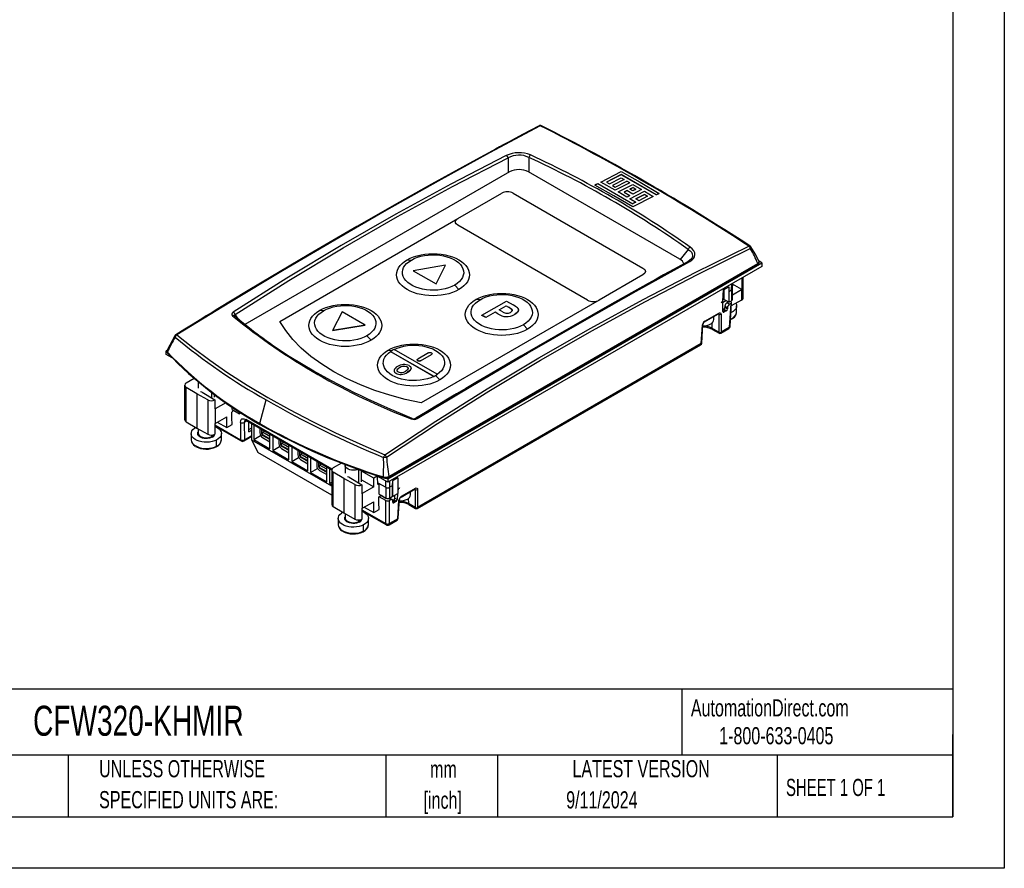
# Model space of a CAD drawing. Header units: millimetres. Extents: x 0 to 419, y 0 to 324.
# Tile 3 of 4: x 237 to 419, y 0 to 157. Entities that reach past the tile are written whole.
import ezdxf

# ---------------------------------------------------------------- set-up
doc = ezdxf.new("R2010")
doc.units = ezdxf.units.MM
doc.header["$LTSCALE"] = 1.5
doc.linetypes.add('CENTERX2', pattern=[20.32, 12.7, -2.54, 2.54, -2.54])
doc.layers.add('TEXT', color=140, linetype='Continuous', lineweight=25)
doc.styles.add('SLDTEXTSTYLE0', font='TXT', dxfattribs={"width": 0.7})
doc.styles.add('SLDTEXTSTYLE1', font='TXT', dxfattribs={"width": 0.65})

# ---------------------------------------------------------------- blocks, each defined once
blk = doc.blocks.new('SW_NOTE_0_1')
at = {"layer": 'TEXT', "color": 0, "linetype": 'CENTERX2', "lineweight": 18, "char_height": 3.175, "attachment_point": 2, "style": 'SLDTEXTSTYLE0'}
for s, insert in [('mm', (4.27, 4.09)), ('[inch]', (4.14, -1.64))]:
    blk.add_mtext(s, dxfattribs=dict(at, insert=insert))
blk = doc.blocks.new('SW_NOTE_0_2')
at = {"layer": 'TEXT', "color": 0, "linetype": 'CENTERX2', "lineweight": 18, "char_height": 3.175, "attachment_point": 1, "style": 'SLDTEXTSTYLE0'}
for s, insert in [('UNLESS OTHERWISE', (0, 4.09)), ('SPECIFIED UNITS ARE:', (0, -1.64))]:
    blk.add_mtext(s, dxfattribs=dict(at, insert=insert))

msp = doc.modelspace()

# ---------------------------------------------------------------- linework, layer by layer
at = {"color": 7, "linetype": 'Continuous'}
for p, q in [((419.104, 323.854), (419.104, 0.004)), ((419.104, 0.004), (0.004, 0.004))]:
    msp.add_line(p, q, dxfattribs=at)
for p, q in [((327.169, 131.593), (327.169, 128.862)), ((331.014, 131.704), (331.014, 128.989)), ((327.434, 129.015), (278.419, 100.72)), ((359.006, 112.83), (330.969, 129.015)), ((344.337, 127.145), (348.123, 129.081)), ((348.123, 128.504), (345.419, 127.121)), ((348.123, 128.496), (345.426, 127.117)), ((345.96, 126.817), (348.123, 127.925)), ((354.615, 124.747), (348.123, 128.504)), ((348.123, 128.496), (348.123, 128.504)), ((354.615, 124.738), (348.123, 128.496)), ((348.123, 127.925), (348.664, 127.619)), ((343.255, 126.578), (343.255, 126.586)), ((343.796, 126.866), (350.287, 123.129)), ((347.042, 125.617), (344.337, 127.145)), ((344.337, 127.137), (344.337, 127.145)), ((347.042, 125.609), (344.337, 127.137)), ((345.419, 127.121), (345.96, 126.817)), ((348.664, 127.619), (346.501, 126.512)), ((346.501, 126.512), (347.042, 126.205)), ((348.664, 127.611), (346.508, 126.507)), ((347.042, 126.205), (349.205, 127.312)), ((349.746, 127.003), (347.042, 125.617)), ((349.746, 126.995), (347.042, 125.609)), ((347.583, 125.307), (350.287, 126.693)), ((348.664, 127.611), (348.664, 127.619)), ((349.746, 127.003), (349.205, 127.312)), ((349.746, 127.003), (349.746, 126.995)), ((350.287, 126.693), (351.91, 125.751)), ((350.287, 126.104), (350.828, 125.79)), ((350.287, 126.104), (350.287, 126.096)), ((350.828, 125.782), (350.287, 126.096)), ((317.87, 120.371), (326.002, 125.066)), ((328.123, 125.066), (352.165, 111.187)), ((347.042, 125.609), (347.042, 125.617)), ((349.205, 124.365), (347.583, 125.307)), ((347.583, 125.307), (347.583, 125.298)), ((349.205, 124.357), (347.583, 125.298)), ((348.664, 125.273), (349.746, 124.643)), ((350.287, 124.921), (349.205, 125.551)), ((349.205, 125.542), (349.205, 125.551)), ((350.287, 124.913), (349.205, 125.542)), ((349.205, 124.357), (349.205, 124.365)), ((350.287, 125.514), (349.746, 125.828)), ((349.746, 124.047), (352.451, 125.433)), ((349.746, 124.635), (349.746, 124.643)), ((349.746, 124.047), (350.828, 123.408)), ((349.746, 124.047), (349.746, 124.039)), ((350.821, 123.404), (349.746, 124.039)), ((351.91, 125.751), (350.287, 124.921)), ((351.91, 125.743), (350.287, 124.913)), ((350.287, 124.913), (350.287, 124.921)), ((354.074, 124.471), (350.287, 122.527)), ((354.074, 124.463), (350.287, 122.519)), ((350.828, 124.007), (352.451, 124.838)), ((352.451, 124.83), (350.836, 124.002)), ((352.992, 124.518), (351.369, 123.686)), ((351.91, 125.743), (351.91, 125.751)), ((352.451, 125.433), (354.074, 124.471)), ((352.451, 124.838), (352.992, 124.518)), ((352.451, 124.83), (352.451, 124.838)), ((352.984, 124.514), (352.451, 124.83)), ((354.074, 124.463), (354.074, 124.471)), ((354.615, 124.738), (354.615, 124.747)), ((355.156, 125.013), (355.156, 125.021)), ((350.287, 122.519), (350.287, 122.527)), ((351.369, 123.686), (350.828, 124.007)), ((284.884, 101.329), (317.87, 120.371)), ((341.912, 105.268), (317.87, 119.147)), ((360.536, 114.661), (359.041, 112.809)), ((304.87, 72.168), (374.166, 112.172)), ((374.166, 111.519), (304.87, 71.515)), ((305.058, 72.442), (373.403, 111.897)), ((305.091, 72.595), (373.436, 112.049)), ((305.099, 72.534), (373.444, 111.989)), ((308.501, 112.718), (309.259, 112.688)), ((315.607, 111.726), (309.615, 110.715)), ((313.857, 108.266), (315.607, 111.726)), ((313.857, 108.258), (315.607, 111.718)), ((315.607, 111.726), (315.607, 111.718)), ((361.091, 112.879), (361.067, 112.856)), ((374.166, 112.172), (373.665, 112.461)), ((374.166, 112.172), (374.166, 111.519)), ((309.615, 110.707), (309.615, 110.715)), ((309.615, 110.715), (313.857, 108.266)), ((309.615, 110.707), (313.857, 108.258)), ((352.165, 109.962), (344.033, 105.268)), ((370.725, 105.681), (370.725, 109.532)), ((313.857, 108.258), (313.857, 108.266)), ((317.289, 108.053), (318.047, 107.207)), ((367.107, 107.172), (368.097, 107.743)), ((368.069, 107.727), (368.069, 104.86)), ((368.07, 107.728), (368.083, 106.868)), ((368.097, 107.743), (368.083, 106.868)), ((368.574, 107.152), (368.645, 108.332)), ((368.72, 107.346), (368.784, 108.412)), ((370.481, 107.24), (368.773, 108.226)), ((370.481, 109.392), (370.481, 107.24)), ((366.978, 105.049), (367.107, 107.172)), ((367.154, 107.199), (367.154, 105.388)), ((368.083, 106.868), (368.574, 107.152)), ((368.574, 107.152), (368.574, 105.151)), ((368.72, 105.355), (368.72, 107.351)), ((368.72, 106.221), (370.432, 107.21)), ((370.432, 107.21), (370.432, 105.273)), ((344.033, 105.268), (311.047, 86.225)), ((321.987, 105.341), (321.229, 105.37)), ((322.342, 102.45), (326.882, 105.071)), ((325.526, 103.471), (326.823, 104.22)), ((325.533, 103.467), (326.823, 104.212)), ((326.823, 104.22), (327.229, 103.985)), ((326.823, 104.22), (326.823, 104.212)), ((326.823, 104.212), (327.229, 103.977)), ((326.882, 105.071), (328.105, 104.364)), ((327.229, 103.985), (327.229, 103.977)), ((366.634, 104.85), (366.978, 105.049)), ((366.88, 104.877), (366.78, 104.934)), ((366.918, 104.846), (367.506, 105.185)), ((366.952, 103.138), (366.975, 104.66)), ((367.154, 105.388), (366.993, 105.295)), ((367.506, 105.185), (367.154, 105.388)), ((367.344, 104.16), (367.34, 103.902)), ((367.344, 104.16), (367.819, 103.886)), ((368.069, 104.86), (367.506, 105.185)), ((367.8, 104.825), (367.698, 104.765)), ((368.185, 104.484), (367.698, 104.765)), ((367.8, 104.825), (367.8, 105.016)), ((368.069, 104.86), (368.574, 105.151)), ((368.421, 104.621), (368.153, 100.197)), ((368.421, 104.621), (368.185, 104.484)), ((368.299, 100.385), (368.567, 104.814)), ((368.391, 105.046), (368.421, 105.029)), ((370.432, 105.273), (368.528, 104.174)), ((369.512, 103.046), (369.512, 104.186)), ((276.479, 102.344), (276.481, 102.345)), ((277.224, 101.707), (276.615, 102.581)), ((292.996, 103.299), (292.238, 103.329)), ((296.427, 103.102), (294.677, 99.643)), ((300.67, 100.653), (296.427, 103.102)), ((323.049, 102.041), (322.342, 102.45)), ((322.342, 102.442), (322.342, 102.45)), ((323.049, 102.033), (322.342, 102.442)), ((324.759, 103.028), (323.049, 102.041)), ((324.759, 103.02), (323.049, 102.033)), ((325.271, 102.733), (324.759, 103.028)), ((324.759, 103.02), (324.759, 103.028)), ((325.271, 102.725), (324.759, 103.02)), ((325.271, 102.725), (325.271, 102.733)), ((325.987, 103.205), (325.526, 103.471)), ((328.37, 102.586), (328.37, 102.594)), ((329.083, 103.443), (329.083, 103.451)), ((363.555, 101.238), (366.151, 102.736)), ((363.617, 101.367), (366.213, 102.865)), ((365.314, 101.663), (365.314, 102.253)), ((366.097, 102.705), (366.199, 102.645)), ((366.199, 102.645), (366.199, 99.314)), ((366.623, 102.645), (366.623, 99.314)), ((367.156, 103.024), (366.952, 103.142)), ((367.588, 103.273), (367.156, 103.024)), ((367.34, 103.902), (367.807, 103.632)), ((367.369, 103.399), (367.588, 103.273)), ((367.819, 103.886), (367.807, 103.632)), ((369.502, 102.91), (369.512, 103.046)), ((294.677, 99.643), (300.67, 100.653)), ((300.67, 100.645), (294.677, 99.635)), ((300.67, 100.645), (300.67, 100.653)), ((323.049, 102.041), (323.049, 102.033)), ((330.775, 99.859), (330.017, 100.705)), ((362.97, 97.205), (363.179, 100.657)), ((363.058, 97.318), (363.267, 100.77)), ((364.901, 100.96), (364.929, 100.047)), ((265.459, 98.674), (263.994, 95.97)), ((294.677, 99.643), (294.677, 99.635)), ((301.783, 97.818), (301.025, 98.664)), ((366.199, 99.314), (364.929, 100.047)), ((365.032, 99.832), (366.261, 99.123)), ((366.561, 99.123), (368.05, 99.982)), ((368.153, 100.197), (366.623, 99.314)), ((310.346, 66.671), (362.825, 96.966)), ((362.97, 97.205), (310.408, 66.861)), ((263.977, 95.913), (263.858, 95.844)), ((263.858, 95.844), (263.958, 95.786)), ((263.858, 95.191), (263.858, 95.844)), ((264.967, 94.55), (263.858, 95.191)), ((304.965, 95.981), (305.71, 95.952)), ((305.418, 95.769), (313.422, 91.148)), ((305.418, 95.761), (305.418, 95.769)), ((305.418, 95.761), (313.422, 91.14)), ((314.059, 91.516), (306.054, 96.136)), ((312.454, 95.516), (310.438, 94.353)), ((310.969, 94.046), (312.984, 95.21)), ((310.969, 94.038), (312.984, 95.202)), ((312.984, 95.21), (312.984, 95.202)), ((313.094, 95.355), (313.094, 95.363)), ((310.329, 94.199), (310.329, 94.191)), ((310.969, 94.038), (310.969, 94.046)), ((306.045, 92.208), (306.045, 92.2)), ((306.421, 91.717), (306.421, 91.726)), ((307.065, 92.754), (307.065, 92.746)), ((307.371, 91.515), (307.371, 91.506)), ((308.446, 92.893), (308.446, 92.885)), ((308.566, 91.886), (308.566, 91.878)), ((309.208, 92.62), (309.208, 92.628)), ((313.753, 91.316), (314.511, 90.47)), ((314.059, 91.507), (314.059, 91.516)), ((267.261, 89.5), (267.261, 83.127)), ((269.032, 90.762), (267.554, 89.908)), ((269.774, 90.138), (269.774, 88.954)), ((313.422, 91.148), (313.422, 91.14)), ((269.499, 87.929), (267.542, 89.099)), ((267.542, 82.726), (267.542, 89.099)), ((271.526, 86.799), (269.499, 87.929)), ((269.499, 87.929), (269.499, 81.556)), ((270.213, 88.341), (270.465, 88.244)), ((270.468, 88.223), (270.474, 88.188)), ((270.474, 88.188), (272.875, 86.778)), ((272.282, 87.126), (272.282, 88.142)), ((272.774, 87.313), (272.774, 87.775)), ((272.774, 87.679), (273.339, 87.353)), ((281.179, 88.101), (281.184, 88.09)), ((271.526, 86.799), (271.526, 80.426)), ((272.875, 86.778), (272.875, 85.118)), ((274.865, 86.264), (272.928, 85.146)), ((281.178, 82.386), (282.349, 86.777)), ((272.928, 85.146), (272.928, 82.424)), ((275.976, 83.477), (275.993, 84.522)), ((275.993, 84.522), (276.128, 84.6)), ((276.053, 85.014), (276.053, 85.449)), ((276.053, 85.014), (277.426, 84.221)), ((276.128, 84.6), (276.127, 84.616)), ((276.166, 84.948), (276.17, 84.736)), ((277.426, 84.544), (277.426, 84.221)), ((277.426, 84.221), (277.486, 84.256)), ((277.478, 84.509), (277.486, 84.256)), ((267.542, 82.726), (269.499, 81.556)), ((272.875, 82.395), (272.875, 80.405)), ((272.875, 82.137), (277.636, 79.388)), ((272.928, 82.424), (275.045, 83.646)), ((273.306, 82.642), (275.045, 81.655)), ((275.045, 81.655), (275.045, 83.646)), ((275.045, 81.655), (276.032, 82.225)), ((276.032, 82.225), (275.976, 83.477)), ((277.586, 82.59), (277.636, 79.388)), ((278.805, 82.893), (278.293, 82.597)), ((278.293, 82.597), (278.343, 79.395)), ((294.55, 73.958), (278.61, 83.16)), ((278.714, 82.945), (294.503, 73.83)), ((279.177, 80.847), (279.148, 82.694)), ((279.735, 79.292), (279.735, 82.356)), ((280.06, 82.168), (280.06, 79.431)), ((268.474, 80.539), (268.474, 79.399)), ((269.499, 81.556), (271.526, 80.426)), ((269.774, 81.403), (269.774, 80.621)), ((272.282, 79.98), (272.282, 80.265)), ((272.875, 81.982), (277.739, 79.174)), ((274.074, 79.399), (274.074, 80.539)), ((279.17, 81.268), (279.735, 81.594)), ((279.177, 80.847), (279.735, 81.169)), ((281.192, 81.515), (281.192, 80.656)), ((281.545, 80.452), (281.545, 81.311)), ((281.687, 80.533), (281.545, 80.452)), ((281.687, 80.778), (282.077, 81.004)), ((281.687, 80.37), (281.687, 80.778)), ((283.03, 80.003), (281.687, 80.778)), ((281.687, 80.37), (283.03, 79.595)), ((281.687, 80.207), (281.828, 80.288)), ((283.03, 77.717), (283.03, 80.453)), ((273.156, 78.202), (273.156, 79.342)), ((278.239, 79.174), (279.735, 80.037)), ((278.343, 79.395), (279.735, 80.199)), ((294.499, 70.769), (279.735, 79.292)), ((279.735, 79.292), (280.796, 77.047)), ((280.06, 79.431), (281.337, 80.168)), ((280.06, 79.431), (283.03, 77.717)), ((283.03, 79.431), (281.687, 80.207)), ((281.687, 79.799), (283.03, 79.023)), ((283.575, 80.139), (283.575, 77.402)), ((284.706, 79.486), (284.706, 78.627)), ((285.06, 78.423), (285.06, 79.282)), ((285.201, 78.505), (285.06, 78.423)), ((285.201, 78.75), (285.591, 78.975)), ((285.201, 78.341), (285.201, 78.75)), ((286.545, 77.974), (285.201, 78.75)), ((294.499, 69.136), (280.796, 77.047)), ((283.575, 77.402), (284.851, 78.139)), ((283.575, 77.402), (286.545, 75.688)), ((285.201, 78.341), (286.545, 77.566)), ((285.201, 78.178), (285.343, 78.26)), ((286.545, 77.402), (285.201, 78.178)), ((285.201, 77.77), (286.545, 76.994)), ((286.545, 75.688), (286.545, 78.425)), ((287.089, 78.11), (287.089, 75.374)), ((288.22, 77.457), (288.22, 76.598)), ((288.574, 76.394), (288.574, 77.253)), ((288.715, 76.721), (289.106, 76.946)), ((288.715, 76.313), (288.715, 76.721)), ((290.059, 75.945), (288.715, 76.721)), ((287.089, 75.374), (288.365, 76.11)), ((287.089, 75.374), (290.059, 73.659)), ((288.715, 76.476), (288.574, 76.394)), ((288.715, 76.313), (290.059, 75.537)), ((288.715, 76.149), (288.857, 76.231)), ((290.059, 75.374), (288.715, 76.149)), ((288.715, 75.741), (290.059, 74.965)), ((290.059, 73.659), (290.059, 76.396)), ((290.603, 76.082), (290.603, 73.345)), ((291.735, 75.428), (291.735, 74.57)), ((292.088, 74.365), (292.088, 75.224)), ((292.23, 74.692), (292.62, 74.917)), ((296.332, 75.073), (294.792, 74.184)), ((290.603, 73.345), (291.88, 74.082)), ((290.603, 73.345), (293.573, 71.63)), ((292.23, 74.447), (292.088, 74.365)), ((292.23, 74.284), (292.23, 74.692)), ((293.573, 73.916), (292.23, 74.692)), ((292.23, 74.284), (293.573, 73.508)), ((292.23, 74.12), (292.371, 74.202)), ((293.573, 73.345), (292.23, 74.12)), ((292.23, 73.712), (293.573, 72.937)), ((293.573, 71.63), (293.573, 74.367)), ((294.118, 74.053), (294.118, 71.316)), ((294.499, 73.776), (294.499, 67.403)), ((296.737, 72.205), (294.779, 73.375)), ((294.779, 67.002), (294.779, 73.375)), ((297.012, 74.614), (297.012, 73.23)), ((299.52, 71.402), (299.52, 73.893)), ((300.012, 71.589), (300.012, 73.722)), ((302.283, 72.304), (300.012, 73.593)), ((294.118, 71.316), (294.499, 71.536)), ((294.118, 71.316), (294.499, 71.096)), ((298.764, 71.075), (296.737, 72.205)), ((296.737, 72.205), (296.737, 65.832)), ((297.451, 72.617), (297.703, 72.52)), ((297.706, 72.499), (297.711, 72.464)), ((297.711, 72.464), (300.113, 71.054)), ((300.012, 71.955), (302.283, 70.644)), ((302.893, 72.656), (302.283, 72.304)), ((302.283, 70.644), (302.283, 72.304)), ((304.87, 71.515), (302.513, 72.875)), ((303.063, 71.084), (302.995, 72.597)), ((303.047, 71.431), (304.519, 70.581)), ((303.05, 71.359), (303.291, 71.215)), ((303.291, 71.215), (303.063, 71.084)), ((303.291, 69.289), (303.291, 71.215)), ((304.519, 70.581), (304.519, 71.718)), ((304.621, 72.312), (304.87, 72.168)), ((304.87, 72.168), (304.87, 71.515)), ((305.091, 72.595), (305.099, 72.534)), ((305.225, 71.72), (305.225, 70.581)), ((305.757, 71.755), (305.716, 70.865)), ((305.73, 71.162), (305.73, 68.872)), ((306.747, 72.327), (305.757, 71.755)), ((305.757, 71.755), (305.757, 68.856)), ((306.747, 72.327), (306.747, 69.428)), ((298.764, 71.075), (298.764, 64.702)), ((300.113, 71.054), (300.113, 69.394)), ((302.283, 70.644), (300.166, 69.422)), ((300.166, 69.422), (300.166, 66.7)), ((304.519, 70.581), (304.519, 68.581)), ((305.716, 70.865), (305.225, 70.581)), ((305.225, 70.581), (305.225, 68.581)), ((305.757, 68.856), (306.747, 69.428)), ((306.704, 69.403), (306.655, 68.329)), ((306.747, 70.278), (307.091, 70.477)), ((307.34, 68.785), (309.936, 70.284)), ((307.402, 68.914), (309.998, 70.413)), ((309.099, 69.211), (309.099, 69.801)), ((309.882, 70.252), (309.984, 70.193)), ((309.984, 70.193), (309.984, 66.861)), ((310.408, 70.193), (310.408, 66.861)), ((300.166, 66.7), (302.283, 67.922)), ((302.283, 65.931), (302.283, 67.922)), ((303.214, 67.753), (303.23, 68.798)), ((303.27, 66.501), (303.214, 67.753)), ((303.23, 68.798), (303.686, 69.061)), ((303.291, 69.289), (304.519, 68.581)), ((304.519, 68.139), (303.303, 68.84)), ((304.342, 68.661), (303.667, 69.05)), ((304.519, 63.869), (304.519, 68.139)), ((305.461, 68.275), (305.046, 68.515)), ((305.225, 68.581), (305.73, 68.872)), ((305.708, 68.302), (305.225, 68.581)), ((305.461, 68.275), (305.225, 68.139)), ((305.225, 63.869), (305.225, 68.139)), ((305.73, 68.872), (305.757, 68.856)), ((305.799, 67.835), (305.803, 68.085)), ((305.799, 67.839), (306.004, 67.721)), ((305.92, 68.204), (305.975, 68.236)), ((306.435, 67.97), (305.975, 68.236)), ((306.435, 67.97), (306.004, 67.721)), ((306.187, 68.599), (306.195, 69.109)), ((306.187, 68.599), (306.655, 68.329)), ((306.755, 64.753), (306.964, 68.205)), ((306.843, 64.866), (307.052, 68.318)), ((308.686, 68.508), (308.714, 67.595)), ((309.984, 66.861), (308.714, 67.595)), ((294.779, 67.002), (296.737, 65.832)), ((296.737, 65.832), (298.764, 64.702)), ((297.012, 65.679), (297.012, 64.897)), ((300.113, 66.671), (300.113, 64.681)), ((300.113, 66.413), (304.519, 63.869)), ((300.113, 66.258), (304.622, 63.655)), ((300.543, 66.918), (302.283, 65.931)), ((302.283, 65.931), (303.27, 66.501)), ((308.817, 67.38), (310.046, 66.671)), ((295.712, 64.815), (295.712, 63.675)), ((299.52, 64.256), (299.52, 64.541)), ((301.312, 63.675), (301.312, 64.815)), ((305.122, 63.655), (306.61, 64.514)), ((306.755, 64.753), (305.225, 63.869)), ((300.393, 62.478), (300.393, 63.618))]:
    msp.add_line(p, q)
at = {"flags": 128}
for points in [[(332.922, 137.57), (331.288, 136.703), (329.817, 135.92), (328.511, 135.222), (327.37, 134.61), (326.394, 134.086), (325.584, 133.649), (324.848, 133.252), (322.777, 132.129), (320.643, 130.967), (312.959, 126.726), (306.061, 122.849), (299.128, 118.887), (290.259, 113.725), (281.341, 108.429), (278.716, 106.851), (276.088, 105.261), (273.429, 103.644), (272.357, 102.989), (271.267, 102.322), (270.127, 101.624), (268.814, 100.816), (267.314, 99.891), (265.627, 98.847)], [(333.144, 137.565), (323.723, 132.518), (314.232, 127.306), (304.675, 121.931), (295.053, 116.395), (285.371, 110.699), (275.631, 104.845), (265.837, 98.836)], [(326.835, 132.039), (316.559, 126.729), (306.361, 121.169), (296.241, 115.362), (286.203, 109.308), (276.25, 103.009)], [(276.615, 102.581), (286.565, 108.878), (296.596, 114.928), (306.706, 120.73), (316.897, 126.285), (327.169, 131.593)], [(348.123, 129.081), (351.639, 127.087), (355.156, 125.021)], [(343.255, 126.586), (343.323, 126.621), (343.39, 126.656), (343.458, 126.691), (343.525, 126.726), (343.593, 126.761), (343.661, 126.796), (343.728, 126.831), (343.796, 126.866)], [(350.287, 122.527), (346.772, 124.592), (343.255, 126.586)], [(350.287, 122.519), (346.772, 124.584), (343.255, 126.578)], [(349.746, 125.828), (349.814, 125.862), (349.881, 125.897), (349.949, 125.932), (350.017, 125.966), (350.084, 126.001), (350.152, 126.035), (350.22, 126.07), (350.287, 126.104)], [(350.287, 126.096), (350.22, 126.062), (350.152, 126.027), (350.084, 125.992), (350.017, 125.958), (349.949, 125.923), (349.881, 125.889), (349.814, 125.854), (349.746, 125.82)], [(349.205, 125.551), (349.138, 125.516), (349.07, 125.481), (349.002, 125.446), (348.935, 125.412), (348.867, 125.377), (348.8, 125.342), (348.732, 125.307), (348.664, 125.273)], [(349.205, 125.542), (349.138, 125.508), (349.07, 125.473), (349.002, 125.438), (348.935, 125.404), (348.867, 125.369), (348.8, 125.334), (348.732, 125.299), (348.664, 125.265)], [(349.746, 124.643), (349.679, 124.608), (349.611, 124.574), (349.543, 124.539), (349.476, 124.504), (349.408, 124.469), (349.341, 124.434), (349.273, 124.4), (349.205, 124.365)], [(349.746, 124.635), (349.679, 124.6), (349.611, 124.565), (349.543, 124.531), (349.476, 124.496), (349.408, 124.461), (349.341, 124.426), (349.273, 124.391), (349.205, 124.357)], [(350.828, 125.79), (350.761, 125.756), (350.693, 125.721), (350.625, 125.687), (350.558, 125.652), (350.49, 125.618), (350.422, 125.583), (350.355, 125.548), (350.287, 125.514)], [(355.156, 125.021), (355.088, 124.987), (355.02, 124.953), (354.953, 124.918), (354.885, 124.884), (354.818, 124.85), (354.75, 124.815), (354.682, 124.781), (354.615, 124.747)], [(355.156, 125.013), (355.088, 124.979), (355.02, 124.945), (354.953, 124.91), (354.885, 124.876), (354.818, 124.842), (354.75, 124.807), (354.682, 124.773), (354.615, 124.738)], [(350.828, 123.408), (350.761, 123.373), (350.693, 123.338), (350.625, 123.303), (350.558, 123.268), (350.49, 123.233), (350.422, 123.198), (350.355, 123.164), (350.287, 123.129)], [(317.87, 119.147), (317.554, 119.415), (317.462, 119.583), (317.431, 119.759), (317.462, 119.935), (317.554, 120.103), (317.87, 120.371)], [(304.342, 76.607), (313.784, 82.82), (323.294, 88.806), (332.871, 94.563), (342.51, 100.089), (352.209, 105.383), (361.965, 110.442), (371.774, 115.265)], [(360.842, 112.407), (361.237, 112.67), (361.532, 112.972), (361.724, 113.312), (361.794, 113.673), (361.743, 114.044), (361.568, 114.411), (361.286, 114.755), (360.9, 115.075)], [(372.136, 115.129), (372.105, 115.184), (371.988, 115.283)], [(373.649, 112.528), (372.922, 113.83), (372.139, 115.136)], [(304.66, 76.18), (314.095, 82.389), (323.598, 88.37), (333.169, 94.124), (342.807, 99.649), (352.501, 104.94), (362.249, 109.995), (372.051, 114.814)], [(308.501, 112.718), (309.065, 113.009), (309.683, 113.262), (310.345, 113.473), (311.045, 113.64), (311.772, 113.761), (312.518, 113.834), (313.274, 113.859), (314.03, 113.834), (314.776, 113.761), (315.503, 113.64), (316.203, 113.473), (316.865, 113.262), (317.483, 113.009), (318.047, 112.718), (318.551, 112.392), (318.989, 112.035), (319.356, 111.653), (319.645, 111.249), (319.855, 110.829), (319.982, 110.399), (320.024, 109.962), (319.982, 109.526), (319.855, 109.095), (319.645, 108.675), (319.356, 108.272), (318.989, 107.889), (318.551, 107.533), (318.047, 107.207)], [(309.259, 112.688), (309.794, 112.96), (310.384, 113.192), (311.019, 113.379), (311.69, 113.518), (312.386, 113.608), (313.096, 113.647), (313.808, 113.634), (314.513, 113.569), (315.197, 113.454), (315.852, 113.291), (316.465, 113.081), (317.029, 112.829), (317.533, 112.538), (317.97, 112.213), (318.333, 111.859), (318.616, 111.481), (318.815, 111.086), (318.927, 110.679), (318.949, 110.268), (318.882, 109.858), (318.726, 109.456), (318.485, 109.069), (318.161, 108.702), (317.76, 108.362), (317.289, 108.053)], [(360.536, 114.661), (360.882, 114.401), (361.129, 114.124), (361.286, 113.813), (361.331, 113.496), (361.266, 113.184), (361.192, 113.03), (361.091, 112.879)], [(318.047, 107.207), (317.483, 106.916), (316.865, 106.663), (316.203, 106.451), (315.503, 106.284), (314.776, 106.163), (314.03, 106.09), (313.274, 106.066), (312.518, 106.09), (311.772, 106.163), (311.045, 106.284), (310.345, 106.451), (309.683, 106.663), (309.065, 106.916), (308.501, 107.207), (307.997, 107.533), (307.559, 107.889), (307.192, 108.272), (306.903, 108.675), (306.693, 109.095), (306.566, 109.526), (306.524, 109.962), (306.566, 110.399), (306.693, 110.829), (306.903, 111.249), (307.192, 111.653), (307.559, 112.035), (307.997, 112.392), (308.501, 112.718)], [(317.289, 108.053), (316.754, 107.781), (316.164, 107.549), (315.529, 107.362), (314.858, 107.223), (314.162, 107.133), (313.452, 107.094), (312.74, 107.107), (312.035, 107.172), (311.351, 107.287), (310.696, 107.45), (310.083, 107.66), (309.519, 107.912), (309.015, 108.203), (308.578, 108.528), (308.215, 108.882), (307.932, 109.26), (307.733, 109.655), (307.621, 110.062), (307.599, 110.473), (307.666, 110.883), (307.822, 111.285), (308.063, 111.672), (308.387, 112.039), (308.788, 112.379), (309.259, 112.688)], [(360.551, 112.444), (359.172, 111.686), (357.95, 111.013), (356.885, 110.424), (355.979, 109.923), (355.23, 109.507), (354.6, 109.158), (353.101, 108.324), (351.556, 107.462), (345.981, 104.328), (335.958, 98.612), (329.538, 94.895), (323.086, 91.116), (321.187, 89.996), (319.321, 88.892), (317.62, 87.882), (316.907, 87.457), (315.978, 86.904), (314.831, 86.22), (313.466, 85.403), (311.881, 84.453), (310.076, 83.369)], [(310.352, 83.322), (320.61, 89.445), (330.791, 95.416), (340.891, 101.235), (350.91, 106.899), (360.842, 112.407)], [(361.079, 112.864), (360.854, 112.643), (360.551, 112.444)], [(373.436, 112.049), (373.615, 112.215), (373.677, 112.402), (373.625, 112.555)], [(352.165, 111.187), (352.481, 110.918), (352.573, 110.75), (352.604, 110.575), (352.573, 110.399), (352.481, 110.231), (352.165, 109.962)], [(321.229, 105.37), (321.793, 105.661), (322.411, 105.914), (323.073, 106.125), (323.773, 106.293), (324.5, 106.414), (325.246, 106.487), (326.002, 106.511), (326.758, 106.487), (327.504, 106.414), (328.231, 106.293), (328.931, 106.125), (329.593, 105.914), (330.21, 105.661), (330.775, 105.37), (331.279, 105.044), (331.717, 104.688), (332.083, 104.305), (332.373, 103.902), (332.583, 103.482), (332.709, 103.051), (332.752, 102.615), (332.709, 102.178), (332.583, 101.747), (332.373, 101.328), (332.083, 100.924), (331.717, 100.541), (331.279, 100.185), (330.775, 99.859)], [(321.987, 105.341), (322.522, 105.613), (323.112, 105.844), (323.747, 106.031), (324.418, 106.17), (325.114, 106.26), (325.824, 106.299), (326.536, 106.286), (327.24, 106.222), (327.925, 106.107), (328.58, 105.943), (329.193, 105.734), (329.757, 105.481), (330.261, 105.19), (330.698, 104.865), (331.061, 104.511), (331.344, 104.133), (331.543, 103.738), (331.654, 103.331), (331.677, 102.92), (331.61, 102.51), (331.454, 102.108), (331.213, 101.721), (330.889, 101.354), (330.488, 101.014), (330.017, 100.705)], [(292.238, 103.329), (292.802, 103.62), (293.419, 103.873), (294.082, 104.084), (294.781, 104.252), (295.509, 104.373), (296.255, 104.446), (297.011, 104.47), (297.766, 104.446), (298.513, 104.373), (299.24, 104.252), (299.939, 104.084), (300.602, 103.873), (301.219, 103.62), (301.783, 103.329), (302.288, 103.003), (302.726, 102.647), (303.092, 102.264), (303.382, 101.861), (303.591, 101.441), (303.718, 101.01), (303.761, 100.574), (303.718, 100.137), (303.591, 99.706), (303.382, 99.287), (303.092, 98.883), (302.726, 98.5), (302.288, 98.144), (301.783, 97.818)], [(292.996, 103.299), (293.531, 103.572), (294.12, 103.803), (294.756, 103.99), (295.426, 104.129), (296.122, 104.219), (296.832, 104.258), (297.545, 104.245), (298.249, 104.181), (298.934, 104.066), (299.588, 103.902), (300.202, 103.693), (300.765, 103.44), (301.269, 103.149), (301.706, 102.824), (302.069, 102.47), (302.353, 102.092), (302.552, 101.697), (302.663, 101.29), (302.685, 100.879), (302.618, 100.469), (302.463, 100.067), (302.221, 99.68), (301.898, 99.313), (301.497, 98.973), (301.025, 98.664)], [(330.775, 99.859), (330.21, 99.568), (329.593, 99.315), (328.931, 99.104), (328.231, 98.937), (327.504, 98.816), (326.758, 98.742), (326.002, 98.718), (325.246, 98.742), (324.5, 98.816), (323.773, 98.937), (323.073, 99.104), (322.411, 99.315), (321.793, 99.568), (321.229, 99.859), (320.725, 100.185), (320.287, 100.541), (319.92, 100.924), (319.631, 101.328), (319.421, 101.747), (319.294, 102.178), (319.252, 102.615), (319.294, 103.051), (319.421, 103.482), (319.631, 103.902), (319.92, 104.305), (320.287, 104.688), (320.725, 105.044), (321.229, 105.37)], [(330.017, 100.705), (329.482, 100.433), (328.892, 100.202), (328.257, 100.015), (327.586, 99.875), (326.89, 99.785), (326.18, 99.747), (325.468, 99.76), (324.763, 99.824), (324.079, 99.939), (323.424, 100.102), (322.811, 100.312), (322.247, 100.564), (321.743, 100.855), (321.306, 101.18), (320.943, 101.535), (320.66, 101.913), (320.461, 102.308), (320.349, 102.714), (320.327, 103.126), (320.394, 103.536), (320.55, 103.937), (320.791, 104.325), (321.115, 104.691), (321.516, 105.032), (321.987, 105.341)], [(327.229, 103.985), (327.243, 103.977), (327.3, 103.944), (327.521, 103.811), (327.849, 103.572), (327.932, 103.429), (327.923, 103.277), (327.827, 103.127), (327.651, 102.996)], [(369.385, 104.668), (369.467, 104.475), (369.512, 104.195), (369.472, 103.914), (369.348, 103.641), (369.144, 103.385), (368.866, 103.154), (368.523, 102.953), (368.452, 102.92)], [(276.25, 103.009), (276.075, 102.858), (275.988, 102.691), (276.003, 102.524), (276.113, 102.376)], [(276.489, 102.344), (276.471, 102.369), (276.458, 102.415), (276.46, 102.458), (276.478, 102.497), (276.511, 102.531), (276.615, 102.581)], [(309.402, 83.342), (307.226, 84.242), (305.324, 85.057), (303.686, 85.781), (302.302, 86.41), (301.164, 86.939), (299.946, 87.518), (298.747, 88.101), (297.543, 88.7), (294.324, 90.371), (291.216, 92.093), (288.918, 93.443), (286.651, 94.846), (284.41, 96.312), (283.934, 96.635), (283.495, 96.936), (283.121, 97.196), (282.812, 97.412), (282.566, 97.586), (282.375, 97.722), (282.095, 97.922), (281.733, 98.184), (281.263, 98.527), (280.69, 98.953), (280.019, 99.461), (279.255, 100.054), (278.405, 100.731), (277.477, 101.494), (276.479, 102.344)], [(301.783, 97.818), (301.219, 97.527), (300.602, 97.274), (299.939, 97.063), (299.24, 96.896), (298.513, 96.775), (297.766, 96.701), (297.011, 96.677), (296.255, 96.701), (295.509, 96.775), (294.781, 96.896), (294.082, 97.063), (293.419, 97.274), (292.802, 97.527), (292.238, 97.818), (291.733, 98.144), (291.295, 98.5), (290.929, 98.883), (290.639, 99.287), (290.43, 99.706), (290.303, 100.137), (290.261, 100.574), (290.303, 101.01), (290.43, 101.441), (290.639, 101.861), (290.929, 102.264), (291.295, 102.647), (291.733, 103.003), (292.238, 103.329)], [(301.025, 98.664), (300.49, 98.392), (299.901, 98.161), (299.265, 97.974), (298.595, 97.834), (297.899, 97.744), (297.189, 97.706), (296.476, 97.719), (295.772, 97.783), (295.087, 97.898), (294.433, 98.061), (293.819, 98.271), (293.256, 98.523), (292.752, 98.814), (292.315, 99.139), (291.952, 99.494), (291.668, 99.872), (291.47, 100.267), (291.358, 100.673), (291.336, 101.085), (291.403, 101.495), (291.558, 101.896), (291.8, 102.284), (292.123, 102.65), (292.524, 102.991), (292.996, 103.299)], [(328.934, 103.803), (328.942, 103.792), (328.976, 103.75), (329.006, 103.707), (329.019, 103.686), (329.041, 103.641), (329.051, 103.619), (329.066, 103.573), (329.072, 103.551), (329.079, 103.505), (329.083, 103.458), (329.083, 103.435), (329.08, 103.389), (329.073, 103.343), (329.068, 103.32), (329.055, 103.275), (329.04, 103.229), (329.021, 103.184), (329.011, 103.162), (328.986, 103.118), (328.959, 103.075), (328.927, 103.032), (328.892, 102.991), (328.856, 102.95), (328.816, 102.909), (328.774, 102.87), (328.73, 102.832), (328.683, 102.794), (328.635, 102.758), (328.584, 102.722), (328.533, 102.686), (328.479, 102.652), (328.37, 102.586)], [(329.07, 103.475), (329.082, 103.416), (328.955, 103.078), (328.565, 102.716), (328.37, 102.594)], [(366.213, 102.865), (366.366, 102.921), (366.504, 102.9), (366.595, 102.798), (366.623, 102.645)], [(367.005, 103.534), (367, 103.532), (366.957, 103.496)], [(367.14, 103.57), (367.039, 103.551), (367.005, 103.534)], [(367.176, 103.484), (367.159, 103.478), (367.15, 103.476), (367.14, 103.476), (367.121, 103.478), (367.112, 103.48), (367.105, 103.484), (367.094, 103.494), (367.091, 103.499), (367.09, 103.504), (367.094, 103.515), (367.105, 103.525)], [(367.105, 103.525), (367.122, 103.531), (367.131, 103.533), (367.14, 103.533), (367.16, 103.531), (367.168, 103.528), (367.176, 103.525), (367.187, 103.515), (367.19, 103.51), (367.19, 103.504), (367.187, 103.493), (367.176, 103.484)], [(311.047, 86.225), (308.126, 86.858), (305.266, 87.625), (302.49, 88.525), (299.806, 89.561), (297.262, 90.719), (294.874, 91.993), (292.668, 93.371), (290.662, 94.84), (288.868, 96.389), (287.309, 97.992), (285.98, 99.642), (284.884, 101.329)], [(368.233, 100.165), (368.296, 100.354), (368.297, 100.386)], [(265.627, 98.847), (265.53, 98.768), (265.458, 98.672)], [(265.837, 98.836), (268.751, 96.47), (271.899, 94.121), (275.275, 91.791), (278.863, 89.491), (282.661, 87.223), (286.653, 84.995), (290.826, 82.814), (295.178, 80.682), (299.685, 78.612), (304.342, 76.607)], [(366.263, 99.122), (366.236, 99.147), (366.216, 99.189), (366.199, 99.314)], [(366.623, 99.314), (366.606, 99.189), (366.586, 99.147), (366.56, 99.122)], [(304.965, 95.981), (305.53, 96.272), (306.147, 96.525), (306.81, 96.737), (307.509, 96.904), (308.236, 97.025), (308.983, 97.098), (309.738, 97.123), (310.494, 97.098), (311.24, 97.025), (311.968, 96.904), (312.667, 96.737), (313.33, 96.525), (313.947, 96.272), (314.511, 95.981), (315.016, 95.655), (315.454, 95.299), (315.82, 94.917), (316.11, 94.513), (316.319, 94.093), (316.446, 93.662), (316.488, 93.226), (316.446, 92.79), (316.319, 92.359), (316.11, 91.939), (315.82, 91.535), (315.454, 91.153), (315.016, 90.796), (314.511, 90.47)], [(306.054, 96.128), (306.618, 96.373), (307.231, 96.575), (307.881, 96.732), (308.561, 96.841), (309.259, 96.9), (309.964, 96.909), (310.665, 96.868), (311.352, 96.777), (312.015, 96.637), (312.642, 96.451), (313.225, 96.221), (313.753, 95.952), (314.22, 95.647), (314.618, 95.31), (314.94, 94.948), (315.182, 94.566), (315.34, 94.169), (315.412, 93.764), (315.396, 93.357), (315.293, 92.954), (315.104, 92.562), (314.832, 92.186), (314.482, 91.833), (314.059, 91.507)], [(314.511, 90.47), (313.947, 90.179), (313.33, 89.926), (312.667, 89.715), (311.968, 89.548), (311.24, 89.427), (310.494, 89.354), (309.738, 89.329), (308.983, 89.354), (308.236, 89.427), (307.509, 89.548), (306.81, 89.715), (306.147, 89.926), (305.53, 90.179), (304.965, 90.47), (304.461, 90.796), (304.023, 91.153), (303.657, 91.535), (303.367, 91.939), (303.158, 92.359), (303.031, 92.79), (302.988, 93.226), (303.031, 93.662), (303.158, 94.093), (303.367, 94.513), (303.657, 94.917), (304.023, 95.299), (304.461, 95.655), (304.965, 95.981)], [(313.422, 91.14), (312.858, 90.896), (312.246, 90.693), (311.595, 90.537), (310.916, 90.428), (310.218, 90.368), (309.513, 90.359), (308.812, 90.4), (308.124, 90.492), (307.462, 90.631), (306.835, 90.817), (306.252, 91.047), (305.724, 91.316), (305.257, 91.622), (304.859, 91.958), (304.537, 92.32), (304.295, 92.702), (304.137, 93.099), (304.065, 93.504), (304.081, 93.911), (304.184, 94.314), (304.373, 94.706), (304.645, 95.082), (304.995, 95.435), (305.418, 95.761)], [(312.454, 95.516), (312.575, 95.563), (312.719, 95.579), (312.862, 95.563), (312.984, 95.516), (313.065, 95.446), (313.094, 95.363), (313.065, 95.28), (312.984, 95.21)], [(312.984, 95.202), (313.065, 95.272), (313.094, 95.355)], [(308.842, 93.125), (308.856, 93.116), (308.91, 93.083), (308.961, 93.047), (309.008, 93.01), (309.051, 92.97), (309.071, 92.95), (309.106, 92.909), (309.137, 92.866), (309.15, 92.844), (309.172, 92.8), (309.208, 92.615), (309.125, 92.36), (309.105, 92.329), (309.005, 92.209), (308.566, 91.886)], [(310.969, 94.046), (310.847, 93.999), (310.704, 93.983), (310.56, 93.999), (310.438, 94.046), (310.357, 94.117), (310.329, 94.199), (310.357, 94.282), (310.438, 94.353)], [(310.329, 94.191), (310.357, 94.108), (310.438, 94.038), (310.56, 93.991), (310.704, 93.975), (310.847, 93.991), (310.969, 94.038)], [(306.821, 91.955), (306.807, 91.964), (306.755, 91.999), (306.71, 92.037), (306.673, 92.078), (306.645, 92.121), (306.625, 92.166), (306.615, 92.212), (306.616, 92.294), (306.625, 92.334), (306.661, 92.414), (306.673, 92.433), (306.687, 92.452), (306.717, 92.489), (306.733, 92.507), (306.768, 92.542), (306.806, 92.577), (306.827, 92.593), (306.869, 92.626), (306.913, 92.658), (306.959, 92.689), (307.011, 92.722), (307.065, 92.754)], [(308.446, 92.893), (308.46, 92.885), (308.513, 92.85), (308.558, 92.812), (308.612, 92.753), (308.644, 92.697), (308.659, 92.55), (308.65, 92.514), (308.617, 92.443), (308.606, 92.426), (308.553, 92.36), (308.208, 92.104)], [(308.566, 91.878), (308.58, 91.886), (308.636, 91.919), (308.69, 91.953), (308.743, 91.988), (308.794, 92.023), (308.843, 92.06), (308.89, 92.097), (308.935, 92.135), (308.978, 92.174), (309.018, 92.214), (309.055, 92.255), (309.088, 92.297), (309.118, 92.34), (309.144, 92.384), (309.166, 92.428), (309.184, 92.473), (309.197, 92.519), (309.205, 92.565), (309.208, 92.611), (309.206, 92.657), (309.2, 92.703), (309.195, 92.726), (309.18, 92.771), (309.175, 92.783)], [(277.586, 82.59), (277.652, 82.981), (277.746, 83.137), (277.877, 83.244), (278.039, 83.3), (278.226, 83.301), (278.61, 83.16)], [(278.474, 83.026), (278.554, 83.023), (278.713, 82.945)], [(309.226, 83.26), (309.264, 83.297), (309.301, 83.324), (309.335, 83.341), (309.367, 83.348), (309.396, 83.344), (309.403, 83.342)], [(273.156, 79.342), (272.767, 79.172), (272.333, 79.043), (271.867, 78.959), (271.383, 78.924), (270.895, 78.938), (270.419, 79), (269.969, 79.109), (269.559, 79.262), (269.201, 79.453), (268.905, 79.677), (268.682, 79.928), (268.537, 80.197), (268.476, 80.476), (268.5, 80.758), (268.608, 81.033), (268.797, 81.292), (269.061, 81.529), (269.291, 81.68)], [(272.349, 79.855), (271.838, 79.675), (271.522, 79.626), (271.197, 79.617), (270.874, 79.645), (270.568, 79.71), (270.089, 79.918), (269.777, 80.214), (269.693, 80.396), (269.676, 80.584), (269.724, 80.77), (269.774, 80.847)], [(269.774, 80.621), (269.787, 80.506), (269.878, 80.304), (270.05, 80.12), (270.293, 79.966), (270.593, 79.849), (270.932, 79.778), (271.292, 79.755), (271.65, 79.783), (271.987, 79.859), (272.282, 79.98)], [(272.875, 81.865), (272.989, 81.817), (273.347, 81.626), (273.643, 81.401), (273.866, 81.151), (274.01, 80.881), (274.072, 80.602), (274.048, 80.321), (273.94, 80.046), (273.751, 79.786), (273.487, 79.549), (273.156, 79.342)], [(268.474, 79.399), (268.476, 79.336), (268.537, 79.057), (268.682, 78.787), (268.905, 78.537), (269.201, 78.313), (269.559, 78.121), (269.969, 77.969), (270.419, 77.86), (270.895, 77.797), (271.383, 77.784), (271.867, 77.819), (272.333, 77.903), (272.767, 78.031), (273.156, 78.202)], [(273.071, 78.069), (273.09, 78.074), (273.099, 78.078)], [(299.417, 73.923), (299.225, 73.852), (298.888, 73.775), (298.53, 73.748), (298.17, 73.77), (297.831, 73.842), (297.531, 73.959), (297.288, 74.113), (297.116, 74.297), (297.025, 74.499), (297.021, 74.708), (297.044, 74.793)], [(309.998, 70.413), (310.151, 70.469), (310.289, 70.448), (310.38, 70.346), (310.408, 70.193)], [(304.342, 68.661), (304.359, 68.669), (304.362, 68.671)], [(304.479, 68.604), (304.467, 68.606), (304.342, 68.661)], [(305.921, 68.122), (305.904, 68.116), (305.895, 68.114), (305.886, 68.114), (305.866, 68.116), (305.858, 68.119), (305.85, 68.122), (305.839, 68.132), (305.836, 68.137), (305.836, 68.143), (305.839, 68.154), (305.85, 68.163)], [(305.85, 68.163), (305.867, 68.17), (305.876, 68.171), (305.886, 68.172), (305.905, 68.169), (305.914, 68.167), (305.921, 68.163), (305.932, 68.154), (305.935, 68.148), (305.936, 68.143), (305.932, 68.132), (305.921, 68.122)], [(306.136, 67.98), (306.136, 67.98), (306.117, 67.924), (306.062, 67.877)], [(300.393, 63.618), (300.005, 63.448), (299.571, 63.319), (299.105, 63.235), (298.62, 63.2), (298.133, 63.214), (297.657, 63.276), (297.207, 63.385), (296.797, 63.538), (296.438, 63.729), (296.143, 63.953), (295.92, 64.204), (295.775, 64.473), (295.714, 64.752), (295.737, 65.034), (295.845, 65.309), (296.034, 65.568), (296.299, 65.805), (296.529, 65.956)], [(300.113, 66.141), (300.227, 66.093), (300.585, 65.901), (300.88, 65.677), (301.104, 65.427), (301.248, 65.157), (301.31, 64.878), (301.286, 64.597), (301.178, 64.322), (300.989, 64.062), (300.725, 63.825), (300.393, 63.618)], [(310.048, 66.67), (310.021, 66.695), (310.001, 66.737), (309.984, 66.861)], [(310.408, 66.861), (310.391, 66.737), (310.371, 66.695), (310.345, 66.67)], [(299.587, 64.131), (299.075, 63.951), (298.76, 63.902), (298.434, 63.893), (298.111, 63.921), (297.806, 63.986), (297.327, 64.194), (297.014, 64.49), (296.931, 64.672), (296.914, 64.86), (296.962, 65.046), (297.012, 65.123)], [(297.012, 64.897), (297.025, 64.782), (297.116, 64.58), (297.288, 64.396), (297.531, 64.242), (297.831, 64.125), (298.17, 64.054), (298.53, 64.031), (298.888, 64.059), (299.225, 64.135), (299.52, 64.256)], [(295.712, 63.675), (295.714, 63.612), (295.775, 63.333), (295.92, 63.063), (296.143, 62.813), (296.438, 62.589), (296.797, 62.397), (297.207, 62.245), (297.657, 62.136), (298.133, 62.073), (298.62, 62.06), (299.105, 62.095), (299.571, 62.179), (300.005, 62.307), (300.393, 62.478)]]:
    msp.add_lwpolyline(points, dxfattribs=at)
for centre, radius, start, end in [((333.034, 137.398), 0.201, 56.80914, 123.13657), ((333.162, 137.203), 0.427, 59.4162, 117.0579), ((333.264, 137.359), 0.239, 61.44674, 120.33805), ((148.481, -226.924), 408.599, 56.87375, 63.13163), ((148.907, -226.565), 408.201, 56.87216, 63.1332), ((329.204, 127.028), 5.543, 67.4889, 115.30442), ((326.465, 131.414), 0.726, 14.31539, 59.38662), ((329.198, 127.949), 4.171, 64.18947, 119.10743), ((331.716, 131.543), 0.72, 122.75589, 167.06703), ((252.944, -37.624), 186.459, 54.75795, 65.24742), ((253.32, -37.128), 186.385, 54.74657, 65.2588), ((329.202, 125.603), 3.843, 62.60967, 117.39033), ((327.063, 123.022), 2.302, 62.56909, 117.43091), ((361.29, 114.365), 0.81, 118.75135, 158.59157), ((371.896, 115.104), 0.202, 61.92422, 127.22565), ((371.297, 114.662), 0.769, 11.41929, 51.62145), ((371.886, 115.029), 0.271, 307.41085, 22.79466), ((354.553, 104.318), 20.404, 22.26751, 30.95879), ((358.439, 111.628), 1.329, 15.27193, 64.74224), ((360.666, 112.191), 0.278, 50.86198, 114.43866), ((373.21, 112.334), 0.478, 293.77288, 27.60705), ((373.349, 111.977), 0.0959, 304.05635, 7.25583), ((373.207, 111.986), 0.238, 0.57224, 15.4036), ((326.656, 102.561), 1.528, 33.08825, 67.97403), ((325.673, 99.83), 5.146, 50.68323, 61.79351), ((342.972, 107.311), 2.302, 242.56909, 297.43091), ((368.113, 104.117), 0.77, 122.65226, 176.77035), ((370.246, 105.716), 0.48, 292.8092, 355.87066), ((276.269, 102.048), 0.363, 54.71984, 115.47945), ((351.959, 195.52), 120.118, 230.84494, 249.16044), ((275.88, 102.323), 0.78, 19.37924, 61.66416), ((326.926, 105.016), 2.82, 234.04935, 300.80195), ((326.928, 105.055), 2.859, 234.5663, 300.285), ((326.976, 104.347), 1.511, 229.14619, 296.56962), ((328.609, 103.502), 0.449, 7.08913, 43.55496), ((366.067, 102.856), 0.146, 305.03294, 3.57447), ((366.071, 102.664), 0.129, 351.9109, 42.06267), ((366.411, 103.026), 0.436, 240.87621, 299.12379), ((367.141, 103.566), 0.372, 239.68313, 298.33126), ((367.046, 103.443), 0.101, 54.38281, 114.30267), ((367.153, 103.334), 0.236, 1.66511, 92.99596), ((366.87, 103.931), 0.471, 308.69138, 356.46137), ((367.01, 103.225), 0.307, 2.60548, 57.39452), ((367.267, 103.352), 0.124, 293.80538, 354.76082), ((367.925, 103.196), 1.597, 286.42217, 349.07166), ((367.86, 103.373), 1.706, 287.78408, 344.25458), ((367.721, 103.359), 1.821, 296.24444, 325.90264), ((364.13, 100.56), 0.956, 122.42836, 174.14783), ((363.123, 100.791), 0.145, 292.79592, 352.05067), ((363.353, 97.035), 3.399, 62.38681, 91.80671), ((363.361, 103.428), 2.921, 267.82888, 297.90811), ((363.897, 100.704), 0.634, 122.60314, 174.00007), ((363.472, 101.357), 0.146, 304.56664, 3.61271), ((364.324, 101.756), 0.995, 294.0092, 354.67066), ((368.059, 100.42), 0.242, 292.83277, 351.60883), ((265.654, 98.565), 0.22, 150.6894, 217.68059), ((266.096, 98.247), 0.643, 113.76792, 163.4497), ((265.725, 98.66), 0.208, 57.44656, 117.51404), ((363.403, 96.778), 3.458, 61.97791, 92.80914), ((365.173, 100.032), 0.245, 176.4788, 234.32246), ((366.411, 99.694), 0.436, 240.8762, 299.1238), ((366.411, 99.383), 0.3, 239.99832, 300.00168), ((367.88, 100.34), 0.393, 295.34607, 333.66393), ((367.91, 100.182), 0.244, 305.03294, 3.57447), ((295.662, 81.62), 34.548, 150.8838, 156.1304), ((339.259, 187.195), 115.424, 230.26738, 240.4585), ((362.691, 97.212), 0.279, 298.63071, 358.57985), ((362.615, 97.358), 0.444, 298.25797, 354.8342), ((362.914, 97.339), 0.145, 292.83276, 351.60883), ((264.405, 95.781), 0.452, 152.52917, 225.48149), ((264.259, 95.824), 0.294, 146.51571, 229.58163), ((264.193, 95.545), 0.136, 156.32249, 220.27674), ((318.018, 147.77), 75.048, 224.0394, 240.60124), ((317.82, 147.324), 74.679, 223.98872, 240.6385), ((308.239, 91.596), 5.037, 119.95591, 124.0555), ((308.557, 91.045), 5.673, 116.17351, 119.96055), ((307.916, 91.054), 2.269, 65.90349, 122.9675), ((306.649, 92.282), 0.609, 187.80734, 248.02696), ((307.136, 91.904), 1.148, 113.34128, 161.16258), ((306.614, 92.256), 0.564, 178.15581, 250.03995), ((307.246, 93.195), 1.685, 240.69634, 274.25684), ((307.245, 93.183), 1.682, 240.65783, 274.29535), ((307.381, 91.992), 0.817, 112.72415, 159.38186), ((307.375, 93.333), 1.485, 248.09721, 304.12695), ((307.885, 91.545), 1.461, 67.4024, 124.12715), ((307.883, 91.547), 1.452, 67.20945, 124.3201), ((307.172, 94.264), 2.757, 274.13947, 300.37362), ((307.2, 94.165), 2.664, 273.67735, 300.83575), ((308.308, 92.559), 0.354, 3.69703, 67.0409), ((311.073, 95.953), 5.349, 296.05864, 303.93598), ((310.92, 96.232), 5.673, 296.17351, 299.96055), ((311.238, 95.681), 5.037, 299.95591, 304.0555), ((267.706, 89.501), 0.435, 110.54993, 247.71792), ((272.223, 88.191), 1.556, 243.40908, 294.78175), ((376.252, 251.159), 189.313, 240.26287, 247.59685), ((267.754, 83.173), 0.495, 185.36197, 244.61206), ((277.933, 83.239), 0.736, 241.86514, 299.2745), ((278.746, 82.657), 0.457, 126.2348, 187.54453), ((278.854, 83.145), 0.244, 176.42553, 234.96706), ((281.305, 82.332), 0.138, 157.14346, 222.748), ((337.819, 182.19), 114.756, 240.42379, 252.89529), ((337.636, 181.567), 114.24, 240.39722, 252.92346), ((309.724, 84.468), 1.306, 247.59136, 298.72272), ((309.711, 84.081), 0.801, 247.35655, 297.18653), ((310.178, 83.133), 0.257, 47.44476, 113.41236), ((272.223, 81.818), 1.556, 243.40908, 294.78175), ((271.88, 80.853), 0.962, 294.72206, 327.07687), ((272.092, 80.591), 0.779, 289.27827, 345.36289), ((282.266, 80.705), 1.076, 182.60548, 237.39452), ((281.852, 80.466), 0.307, 182.60548, 237.39452), ((269.874, 79.446), 1.394, 182.83934, 241.25293), ((272.442, 79.986), 0.161, 182.25886, 234.4991), ((272.617, 79.446), 1.449, 289.43492, 359.02332), ((272.644, 79.545), 1.437, 290.85214, 354.15998), ((277.879, 79.373), 0.244, 176.42757, 234.94221), ((277.983, 80.037), 0.736, 241.86514, 299.2745), ((277.987, 79.553), 0.453, 236.73522, 303.61207), ((278.096, 79.376), 0.248, 305.37267, 4.60653), ((285.781, 78.676), 1.076, 182.60548, 237.39452), ((271.284, 81.761), 4.101, 240.96312, 295.832), ((273.022, 78.188), 0.134, 305.05477, 5.9626), ((285.367, 78.437), 0.307, 182.60548, 237.39452), ((289.295, 76.647), 1.076, 182.60548, 237.39452), ((288.881, 76.408), 0.307, 182.60548, 237.39452), ((270.905, 74.628), 33.23, 356.34416, 2.59862), ((305.245, 75.848), 1.179, 139.95968, 165.94252), ((304.188, 78.525), 2.392, 267.9211, 281.39741), ((303.875, 75.927), 0.825, 17.90055, 55.55024), ((343.557, 79.028), 39.001, 184.18718, 189.49468), ((292.809, 74.618), 1.076, 182.60548, 237.39452), ((292.395, 74.379), 0.307, 182.60548, 237.39452), ((294.944, 73.777), 0.435, 110.54993, 247.71792), ((304.213, 72.456), 0.155, 160.08852, 217.28314), ((304.465, 73.921), 1.466, 254.27602, 295.26209), ((304.476, 73.553), 1.253, 252.19721, 297.61273), ((305.001, 72.523), 0.0984, 304.63864, 6.33304), ((299.461, 72.467), 1.556, 243.40908, 294.78175), ((309.852, 70.404), 0.146, 305.03294, 3.57447), ((309.856, 70.211), 0.129, 351.9109, 42.06267), ((310.196, 70.574), 0.436, 240.87621, 299.12379), ((305.783, 68.055), 0.127, 57.8818, 85.90605), ((305.885, 68.224), 0.39, 257.28406, 297.12993), ((305.898, 67.972), 0.236, 1.72631, 93.00934), ((305.755, 67.863), 0.307, 2.60548, 57.39452), ((305.726, 68.625), 0.462, 302.65226, 356.77035), ((307.915, 68.108), 0.956, 122.42836, 174.14783), ((306.908, 68.339), 0.145, 292.79592, 352.05067), ((307.188, 64.326), 3.458, 61.97791, 92.80914), ((307.138, 64.583), 3.399, 62.38681, 91.80671), ((307.146, 70.976), 2.921, 267.82888, 297.90811), ((307.682, 68.251), 0.634, 122.60314, 174.00007), ((307.257, 68.905), 0.146, 304.56664, 3.61271), ((308.109, 69.303), 0.995, 294.0092, 354.67066), ((308.958, 67.58), 0.245, 176.4788, 234.32246), ((294.992, 67.449), 0.495, 185.36197, 244.61206), ((310.196, 67.242), 0.436, 240.87621, 299.12379), ((310.196, 66.93), 0.3, 239.99832, 300.00168), ((299.461, 66.094), 1.556, 243.40908, 294.78175), ((299.118, 65.129), 0.962, 294.72206, 327.07687), ((299.68, 64.262), 0.161, 182.25886, 234.4991), ((299.33, 64.867), 0.779, 289.27827, 345.36289), ((304.762, 63.854), 0.244, 176.43119, 234.89821), ((304.872, 64.504), 0.726, 240.87621, 299.12379), ((304.982, 63.854), 0.244, 304.99155, 3.57788), ((306.476, 64.76), 0.279, 298.63071, 358.57985), ((306.4, 64.905), 0.444, 298.25797, 354.8342), ((306.699, 64.887), 0.145, 292.83276, 351.60883), ((297.112, 63.722), 1.394, 182.83934, 241.25293), ((298.522, 66.037), 4.101, 240.96312, 295.832), ((300.279, 62.458), 0.117, 285.1071, 9.93845), ((299.855, 63.722), 1.449, 289.43492, 359.02332), ((299.882, 63.821), 1.437, 290.85214, 354.15998), ((304.87, 64.033), 0.453, 236.73152, 303.58402)]:
    msp.add_arc(centre, radius, start, end)
for centre, major_axis, ratio, start_param, end_param in [((368.22, 107.356), (0.501, 0), 0.576585, 5.4983961, 6.2483268), ((369.725, 107.625), (1, -0.008), 0.5823041, 5.5022266, 5.5744552), ((366.622, 104.449), (0.263, 0.426), 0.556894, 5.5314382, 7.0847813), ((368.172, 104.083), (0.263, 0.426), 0.556894, 0.801596, 2.354939), ((368.067, 104.825), (0.501, 0), 0.576585, 5.4983961, 7.0679745), ((368.22, 105.355), (0.501, 0), 0.576585, 5.4983961, 6.2831853), ((367.164, 103.265), (0.158, 0.255), 0.556894, 2.3898456, 3.9431886), ((367.595, 103.514), (0.158, 0.255), 0.556894, 3.9431886, 5.4965316), ((272.221, 85.561), (1, -0.008), 0.5823041, 5.4300854, 5.5022266), ((275.958, 84.863), (-0.158, 0.255), 0.556894, 3.2305291, 3.8933397), ((272.221, 82.825), (1, 0.007), 0.5722274, 5.4213588, 5.4935), ((299.459, 69.837), (1, -0.008), 0.5823041, 5.4300854, 5.5022266), ((304.872, 70.786), (0.5, 0), 0.5779913, 3.9275998, 5.4971782), ((307.079, 70.075), (0.263, 0.426), 0.556894, 0.801596, 2.0539854), ((304.872, 68.785), (0.5, 0), 0.5779913, 3.9275998, 5.4971782), ((304.872, 68.343), (0.5, 0), 0.5779913, 3.9275998, 5.4971782), ((305.449, 67.874), (0.263, 0.426), 0.556894, 5.5314382, 7.0847813), ((306.011, 67.962), (0.158, 0.255), 0.556894, 2.3898456, 3.9431886), ((306.443, 68.211), (0.158, 0.255), 0.556894, 3.9431886, 5.4965316), ((299.459, 67.101), (1, 0.007), 0.5722274, 5.4213588, 5.4935)]:
    msp.add_ellipse(centre, major_axis=major_axis, ratio=ratio, start_param=start_param, end_param=end_param)
at = {"layer": 'TEXT'}
for p, q in [((409.575, 314.325), (409.575, 9.525)), ((409.575, 33.189), (9.525, 33.189)), ((359.363, 33.189), (359.363, 20.955)), ((409.575, 9.525), (409.575, 24.765)), ((409.575, 20.955), (9.525, 20.955)), ((245.67, 20.955), (245.67, 9.525)), ((304.536, 20.955), (304.536, 9.525)), ((325.218, 20.955), (325.218, 9.525)), ((377.023, 20.955), (377.023, 9.525)), ((9.525, 9.525), (409.575, 9.525))]:
    msp.add_line(p, q, dxfattribs=at)

# ---------------------------------------------------------------- block references
at = {"layer": 'TEXT', "linetype": 'CENTERX2', "lineweight": 18}
for name, p in [('SW_NOTE_0_2', (251.412, 15.953)), ('SW_NOTE_0_1', (310.929, 15.854))]:
    msp.add_blockref(name, p, dxfattribs=at)

# ---------------------------------------------------------------- texts
for s, insert, char_height, attachment_point, style in [('AutomationDirect.com', (361.042, 31.315), 3.175, 1, 'SLDTEXTSTYLE0'), ('CFW320-KHMIR', (239.177, 30.12), 5.55625, 1, 'SLDTEXTSTYLE0'), ('1-800-633-0405', (366.287, 26.156), 3.175, 1, 'SLDTEXTSTYLE0'), ('LATEST VERSION', (351.828, 20.046), 3.175, 2, 'SLDTEXTSTYLE0'), ('SHEET 1 OF 1', (378.662, 16.577), 3.175, 1, 'SLDTEXTSTYLE1'), ('9/11/2024', (344.552, 14.275), 3.175, 2, 'SLDTEXTSTYLE0')]:
    msp.add_mtext(s, dxfattribs=dict(at, insert=insert, char_height=char_height, attachment_point=attachment_point, style=style))

doc.saveas('drawing.dxf')
